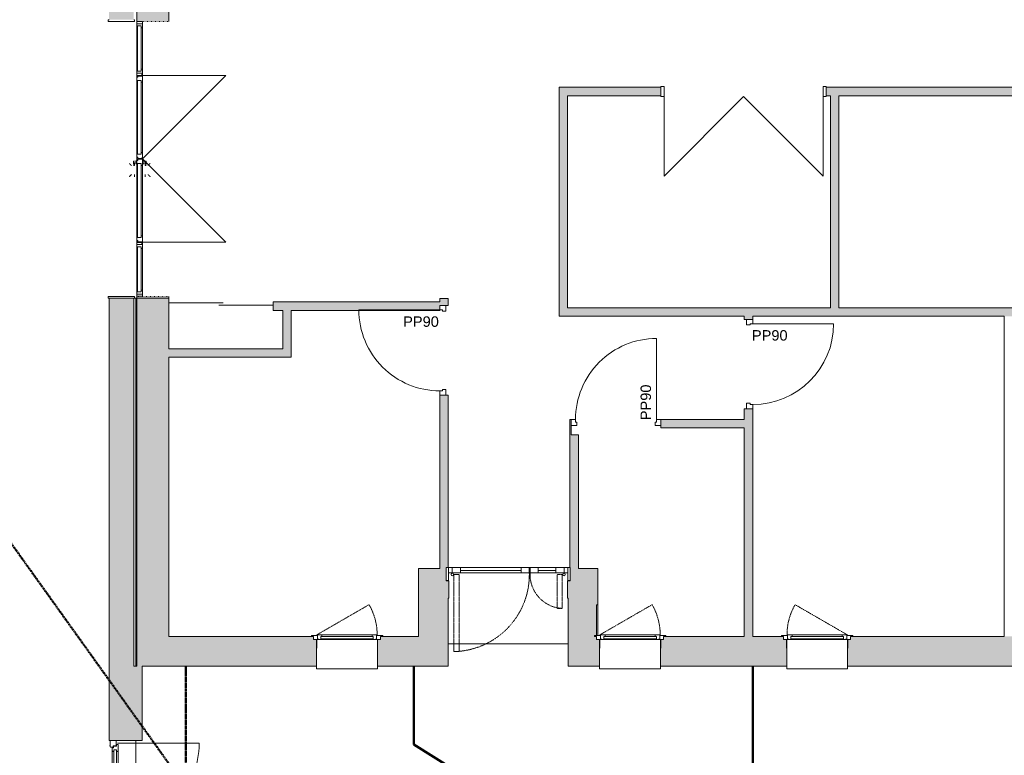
# Model space of a CAD drawing. Header units: millimetres. Extents: x -15787 to 43305, y -34460 to 16025.
# Tile 18 of 44: x 12053 to 23373, y -17835 to -9382. Entities that reach past the tile are written whole.
import ezdxf

# ---------------------------------------------------------------- set-up
doc = ezdxf.new("R2010")
doc.units = ezdxf.units.MM
for name, pattern in [('A-pointilles', [0.53, 0, -0.53]), ('Caché', [3, 2, -1]), ('Centre', [12.5, 2.5, -1.875, 6.25, -1.875]), ('Tiret', [2.5, 1.25, -1.25])]:
    doc.linetypes.add(name, pattern=pattern)
for name, color, linetype, lineweight in [('A-ANNO-NOTE', 131, 'Continuous', 9), ('A-DETL', 90, 'Continuous', 50), ('A-DETL-GENF', 92, 'Continuous', 9), ('A-DETL-GENF-HDLN', 1, 'Tiret', 9), ('A-DOOR', 31, 'Continuous', 13), ('A-DOOR-FRAM', 31, 'Continuous', 13), ('A-DOOR-GLAZ', 31, 'Continuous', 13), ('A-FLOR', 192, 'Continuous', 9), ('A-GLAZ', 151, 'Continuous', 9), ('A-WALL', 113, 'Continuous', 9), ('A-WALL-PATT', 111, 'Continuous', 9), ('I-WALL', 2, 'Continuous', 9)]:
    doc.layers.add(name, color=color, linetype=linetype, lineweight=lineweight)
doc.styles.add('Arial', font='arial.ttf', dxfattribs={"height": 120})

# ---------------------------------------------------------------- blocks, each defined once
blk = doc.blocks.new('Ouverture en rectangle - Ouverture en rectangle 320cm-7305560-RDC_Réseaux')
at = {"layer": 'A-DOOR-FRAM', "color": 23}
for p, q in [((-1580, 151.5), (-1600, 151.5)), ((-1600, 151.5), (-1600, 141.5)), ((-1580, -151.5), (-1580, 151.5)), ((1600, 151.5), (1580, 151.5)), ((1580, 151.5), (1580, -151.5)), ((1600, 141.5), (1600, 151.5)), ((-1600, -141.5), (-1600, -151.5)), ((-1600, -151.5), (-1580, -151.5)), ((1580, -151.5), (1600, -151.5)), ((1600, -151.5), (1600, -141.5))]:
    blk.add_line(p, q, dxfattribs=at)
blk = doc.blocks.new('PVAR_ Simple pleine-vitrée - Int_PP90_Plein-7724846-RDC_Réseaux')
at = {"layer": 'A-DETL-GENF'}
blk.add_line((-200, 49), (-200, 979), dxfattribs=at)
blk.add_arc((-200, 49), 930, 360, 90, dxfattribs=at)
at = {"layer": 'A-DOOR-FRAM'}
for p, q in [((-250, 49), (-200, 49)), ((-250, -21), (-250, 49)), ((-200, 49), (-200, 19)), ((-200, 19), (-185, 19)), ((-185, 19), (-185, -21)), ((715, -21), (715, 19)), ((715, 19), (730, 19)), ((730, 49), (780, 49)), ((730, 19), (730, 49)), ((780, 49), (780, -21)), ((-185, -21), (-250, -21)), ((780, -21), (715, -21))]:
    blk.add_line(p, q, dxfattribs=at)
blk = doc.blocks.new('PVAR_ Simple pleine-vitrée - Int_PP90_Plein-7724509-RDC_Réseaux')
at = {"layer": 'A-DETL-GENF'}
blk.add_line((-200, -49), (-200, -979), dxfattribs=at)
blk.add_arc((-200, -49), 930, 270, 0, dxfattribs=at)
at = {"layer": 'A-DOOR-FRAM'}
for p, q in [((-185, 21), (-250, 21)), ((-250, 21), (-250, -49)), ((-185, -19), (-185, 21)), ((780, 21), (715, 21)), ((715, 21), (715, -19)), ((780, -49), (780, 21)), ((-250, -49), (-200, -49)), ((-200, -49), (-200, -19)), ((-200, -19), (-185, -19)), ((715, -19), (730, -19)), ((730, -19), (730, -49)), ((730, -49), (780, -49))]:
    blk.add_line(p, q, dxfattribs=at)
blk = doc.blocks.new('Double _R_ - 1_83m x 2_04m-7724798-RDC_Réseaux')
at = {"layer": 'A-DOOR'}
for p, q in [((-915, -972), (-915, -57)), ((915, -972), (915, -57))]:
    blk.add_line(p, q, dxfattribs=at)
at = {"layer": 'A-DOOR', "lineweight": 9}
for p in [(-915, -972), (915, -972)]:
    blk.add_line(p, (0, -57), dxfattribs=at)
at = {"layer": 'A-DOOR-FRAM'}
for p, q in [((-915, 57), (-950, 57)), ((-950, 57), (-950, 49)), ((-915, -57), (-915, 57)), ((950, 57), (915, 57)), ((915, 57), (915, -57)), ((950, 49), (950, 57)), ((-950, -49), (-950, -57)), ((-950, -57), (-915, -57)), ((915, -57), (950, -57)), ((950, -57), (950, -49))]:
    blk.add_line(p, q, dxfattribs=at)
blk = doc.blocks.new('K-LINE PORTE GT NEUF KLGT-2VT-ANG - K-LINE PORTE GT NEUF KLGT-2VT-ANG 90_40-8259550-RDC_Réseaux')
at = {"layer": 'A-DETL-GENF'}
for p, q in [((-687, -35.5), (-714, -35.5)), ((-714, -35.5), (-714, -183)), ((-687, -183), (-687, -35.5)), ((714, -35.5), (687, -35.5)), ((687, -35.5), (687, -183)), ((714, -183), (714, -35.5)), ((-714, -183), (-687, -183)), ((-642.5, -123), (-687, -123)), ((-687, -183), (-642.5, -183)), ((-642.5, -123), (-252.5, -123)), ((-642.5, -183), (-642.5, -123)), ((-549.5, -123), (-642.5, -123)), ((-642.5, -183), (-549.5, -183)), ((-549.5, -183), (-549.5, -123)), ((-252.5, -123), (-345.5, -123)), ((-345.5, -123), (-345.5, -183)), ((-345.5, -183), (-252.5, -183)), ((-252.5, -183), (-252.5, -123)), ((642.5, -123), (-243.5, -123)), ((-150.5, -123), (-243.5, -123)), ((-243.5, -123), (-243.5, -183)), ((-243.5, -183), (-150.5, -183)), ((-150.5, -183), (-150.5, -123)), ((549.5, -123), (549.5, -183)), ((642.5, -123), (549.5, -123)), ((549.5, -183), (642.5, -183)), ((687, -123), (642.5, -123)), ((642.5, -123), (642.5, -183)), ((642.5, -183), (687, -183)), ((687, -183), (714, -183))]:
    blk.add_line(p, q, dxfattribs=at)
for centre in [(-642.5, -103), (642.5, -103)]:
    blk.add_circle(centre, 14, dxfattribs=at)
at = {"layer": 'A-DETL-GENF-HDLN'}
for p, q in [((622.5, 783), (562.5, 783)), ((562.5, -103), (562.5, 783)), ((622.5, -103), (622.5, 783)), ((-622.5, 287), (-562.5, 287)), ((-622.5, -103), (-622.5, 287)), ((-562.5, -103), (-562.5, 287)), ((-622.5, -103), (-562.5, -103)), ((622.5, -103), (562.5, -103))]:
    blk.add_line(p, q, dxfattribs=at)
for centre, radius, start, end in [((642.5, -103), 886.2, 91.29314, 181.29314), ((-642.5, -103), 390.5, 357.06433, 87.06433)]:
    blk.add_arc(centre, radius, start, end, dxfattribs=at)
at = {"layer": 'A-DOOR'}
for p, q in [((-549.5, -123), (549.5, -123)), ((549.5, -183), (-549.5, -183))]:
    blk.add_line(p, q, dxfattribs=at)
at = {"layer": 'A-DOOR-GLAZ'}
for p, q in [((-549.5, -149.3), (-345.5, -149.3)), ((-150.5, -149.3), (549.5, -149.3))]:
    blk.add_line(p, q, dxfattribs=at)
blk = doc.blocks.new('PLACARD_2 panneaux - Placard coulissante - 2 panneaux - 120x210-7725500-RDC_Réseaux')
at = {"layer": 'A-DOOR'}
for p, q in [((-600, -14), (25, -14)), ((-25, -39), (600, -39))]:
    blk.add_line(p, q, dxfattribs=at)
blk = doc.blocks.new('Porte d_entrée double - Panneau vitré - 140cm x 205cm - secondaire similaire-8513312-RDC_Réseaux')
at = {"layer": 'A-DETL-GENF', "color": 30}
for p, q in [((-942, 96), (-942, -846)), ((941, 96), (941, -846))]:
    blk.add_line(p, q, dxfattribs=at)
for centre, radius, start, end in [((-942, 96), 942, 270, 0.852), ((941, 96), 941, 179.148, 270)]:
    blk.add_arc(centre, radius, start, end, dxfattribs=at)
at = {"layer": 'A-DOOR', "color": 30, "lineweight": 9}
for p, q in [((-913, 185), (-913, 182)), ((-913, 177), (-913, 182)), ((-891, 147), (-895, 147)), ((-165, 211), (-165, 209)), ((-165, 209), (-165, 200)), ((-165, 200), (-165, 198)), ((-85, 154), (-85, 163)), ((-84, 163), (-85, 163)), ((-80, 163), (-85, 163)), ((-85, 154), (-80, 154)), ((-85, 154), (-84, 154)), ((-80, 163), (-50, 163)), ((-73, 154), (-80, 154)), ((-75, 163), (-72, 167)), ((-72, 167), (-75, 163)), ((-72, 166), (-72, 198)), ((-70, 167), (-65, 167)), ((-68, 164), (-69, 164)), ((-61, 164), (-69, 164)), ((-65, 167), (-60, 167)), ((-61, 164), (-62, 164)), ((-58, 211), (-58, 166)), ((-58, 167), (-55, 163)), ((-45, 163), (-50, 163)), ((-45, 163), (-46, 163)), ((-45, 163), (-45, 154)), ((-31, 147), (-36, 147)), ((895, 147), (891, 147)), ((913, 182), (913, 185)), ((913, 182), (913, 177)), ((-913, 111), (-913, 109)), ((-165, 43), (-165, 41)), ((-165, 41), (-165, 32)), ((-165, 32), (-165, 30)), ((-84, 86), (-85, 86)), ((-80, 86), (-85, 86)), ((-85, 78), (-85, 86)), ((-85, 78), (-80, 78)), ((-85, 78), (-84, 78)), ((-80, 86), (-73, 86)), ((-50, 78), (-80, 78)), ((-72, 74), (-75, 78)), ((-75, 78), (-72, 74)), ((-72, 43), (-72, 75)), ((-65, 74), (-70, 74)), ((-69, 78), (-68, 78)), ((-69, 78), (-61, 78)), ((-60, 74), (-65, 74)), ((-62, 78), (-61, 78)), ((-55, 78), (-58, 74)), ((-58, 75), (-58, 30)), ((-50, 78), (-45, 78)), ((-46, 78), (-45, 78)), ((-45, 86), (-45, 78)), ((913, 109), (913, 111))]:
    blk.add_line(p, q, dxfattribs=at)
at = {"layer": 'A-DOOR', "color": 23}
for p, q in [((-910, 137), (-910, 105)), ((-891, 140), (-907, 140)), ((-854, 154), (-891, 154)), ((-891, 154), (-891, 140)), ((-865, 104), (-865, 138)), ((-865, 138), (-847, 138)), ((-84, 154), (-854, 154)), ((-847, 138), (-847, 148)), ((-80, 148), (-80, 138)), ((-80, 138), (-62, 138)), ((-36, 154), (-73, 154)), ((-62, 138), (-62, 104)), ((-36, 140), (-36, 154)), ((-20, 140), (-36, 140)), ((-31, 151), (-31, 150)), ((-31, 144), (-31, 150)), ((-13, 144), (-31, 144)), ((-20, 161), (47, 161)), ((-17, 105), (-17, 137)), ((-13, 111), (-13, 144)), ((49, 158), (49, 154)), ((49, 154), (73, 154)), ((62, 138), (62, 104)), ((80, 138), (62, 138)), ((854, 154), (73, 154)), ((80, 148), (80, 138)), ((847, 138), (847, 148)), ((865, 138), (847, 138)), ((854, 154), (891, 154)), ((865, 104), (865, 138)), ((891, 154), (891, 140)), ((891, 140), (907, 140)), ((910, 137), (910, 105)), ((-927, 102), (-927, 90)), ((-910, 105), (-924, 105)), ((-924, 86), (-854, 86)), ((-847, 104), (-865, 104)), ((-854, 86), (-84, 86)), ((-847, 94), (-847, 104)), ((-62, 104), (-80, 104)), ((-80, 104), (-80, 94)), ((-73, 86), (-3, 86)), ((-3, 105), (-17, 105)), ((0, 111), (-13, 111)), ((0, 90), (0, 111)), ((0, 90), (0, 102)), ((73, 86), (3, 86)), ((62, 104), (80, 104)), ((73, 86), (854, 86)), ((80, 104), (80, 94)), ((847, 104), (865, 104)), ((847, 94), (847, 104)), ((924, 86), (854, 86)), ((910, 105), (924, 105)), ((927, 102), (927, 90))]:
    blk.add_line(p, q, dxfattribs=at)
for centre, radius, start, end in [((-907, 137), 3, 90, 180), ((-907, 137), 3, 105, 165), ((-854, 148), 7, 0, 90), ((-73, 148), 7, 90, 180), ((-20, 150), 11, 90, 180), ((-20, 150), 11, 164.1734, 172.0733), ((-20, 150), 11, 90, 152.9643), ((-20, 137), 3, 0, 90), ((-20, 137), 3, 15, 75), ((47, 158), 2.5, 360, 90), ((47, 158), 2.5, 15, 75), ((73, 148), 7, 0, 90), ((854, 148), 7, 90, 180), ((907, 137), 3, 360, 90), ((907, 137), 3, 15, 75), ((-924, 102), 3, 90, 180), ((-924, 90), 3, 180, 270), ((-854, 94), 7, 270, 360), ((-73, 94), 7, 180, 270), ((-3, 102), 3, 360, 90), ((-3, 90), 3, 270, 360), ((3, 90), 3, 180, 270), ((73, 94), 7, 270, 360), ((854, 94), 7, 180, 270), ((924, 102), 3, 360, 90), ((924, 90), 3, 270, 0)]:
    blk.add_arc(centre, radius, start, end, dxfattribs=at)
for points, knots in [([(-847, 148), (-847, 148), (-847, 149), (-848, 150), (-848, 151), (-848, 152), (-849, 152), (-849, 153), (-850, 153), (-850, 153), (-851, 154), (-851, 154), (-852, 154), (-853, 154), (-854, 154)], [0, 0, 0, 0, 0.166667, 0.25, 0.333333, 0.416667, 0.458333, 0.5, 0.583333, 0.666667, 0.708333, 0.75, 0.833333, 1, 1, 1, 1]), ([(-80, 148), (-80, 148), (-80, 149), (-79, 150), (-79, 151), (-79, 152), (-78, 152), (-78, 153), (-77, 153), (-77, 153), (-76, 154), (-76, 154), (-75, 154), (-74, 154), (-73, 154)], [0, 0, 0, 0, 0.166667, 0.25, 0.333333, 0.416667, 0.458333, 0.5, 0.583333, 0.666667, 0.708333, 0.75, 0.833333, 1, 1, 1, 1]), ([(-30, 154), (-30, 154), (-30, 154), (-30, 154), (-30, 154), (-30, 154), (-30, 154), (-30, 154), (-30, 154), (-30, 153), (-30, 153), (-31, 153), (-31, 153)], [-1, -1, -1, -1, -0.857143, -0.714286, -0.642857, -0.571429, -0.5, -0.428571, -0.357143, -0.285714, -0.142857, 0, 0, 0, 0]), ([(80, 148), (80, 148), (80, 149), (79, 150), (79, 151), (79, 152), (78, 152), (78, 153), (77, 153), (77, 153), (76, 154), (76, 154), (75, 154), (74, 154), (73, 154)], [-1, -1, -1, -1, -0.833333, -0.75, -0.666667, -0.583333, -0.541667, -0.5, -0.416667, -0.375, -0.333333, -0.25, -0.166667, 0, 0, 0, 0]), ([(847, 148), (847, 148), (847, 149), (848, 150), (848, 151), (848, 152), (849, 152), (849, 153), (850, 153), (850, 153), (851, 154), (851, 154), (852, 154), (853, 154), (854, 154)], [-1, -1, -1, -1, -0.833333, -0.75, -0.666667, -0.583333, -0.541667, -0.5, -0.416667, -0.375, -0.333333, -0.25, -0.166667, 0, 0, 0, 0]), ([(-925, 104), (-925, 104), (-925, 104), (-925, 104), (-926, 104), (-926, 104), (-926, 104), (-926, 104), (-926, 104), (-926, 104), (-926, 103), (-926, 103), (-927, 103), (-927, 103), (-927, 103), (-927, 103), (-927, 102), (-927, 102), (-927, 102)], [0.1428571, 0.1428571, 0.1428571, 0.1428571, 0.2857143, 0.3571429, 0.3928571, 0.4285714, 0.4642857, 0.5, 0.5357143, 0.5714286, 0.6071429, 0.6428571, 0.6785714, 0.7142857, 0.75, 0.7857143, 0.8214286, 0.8571429, 0.8571429, 0.8571429, 0.8571429]), ([(-927, 89), (-927, 89), (-927, 89), (-927, 88), (-927, 88), (-927, 88), (-927, 88), (-926, 88), (-926, 88), (-926, 87), (-926, 87), (-926, 87), (-926, 87), (-926, 87), (-925, 87), (-925, 87), (-925, 87), (-925, 87)], [0.1428571, 0.1428571, 0.1428571, 0.1428571, 0.1785714, 0.2142857, 0.25, 0.2857143, 0.3214286, 0.3571429, 0.3928571, 0.4285714, 0.4642857, 0.5, 0.5714286, 0.6071429, 0.6428571, 0.7142857, 0.8571429, 0.8571429, 0.8571429, 0.8571429]), ([(-854, 86), (-853, 86), (-852, 87), (-851, 87), (-851, 87), (-850, 88), (-850, 88), (-849, 88), (-849, 89), (-848, 89), (-848, 90), (-848, 91), (-847, 92), (-847, 93), (-847, 94)], [0, 0, 0, 0, 0.166667, 0.25, 0.333333, 0.375, 0.416667, 0.5, 0.541667, 0.583333, 0.666667, 0.75, 0.833333, 1, 1, 1, 1]), ([(-73, 86), (-74, 86), (-75, 87), (-76, 87), (-76, 87), (-77, 88), (-77, 88), (-78, 88), (-78, 89), (-79, 89), (-79, 90), (-79, 91), (-80, 92), (-80, 93), (-80, 94)], [0, 0, 0, 0, 0.166667, 0.25, 0.333333, 0.375, 0.416667, 0.5, 0.541667, 0.583333, 0.666667, 0.75, 0.833333, 1, 1, 1, 1]), ([(0, 102), (0, 102), (0, 102), (0, 103), (0, 103), (0, 103), (0, 103), (-1, 103), (-1, 103), (-1, 104), (-1, 104), (-1, 104), (-1, 104), (-1, 104), (-2, 104), (-2, 104), (-2, 104), (-2, 104)], [0.1428571, 0.1428571, 0.1428571, 0.1428571, 0.1785714, 0.2142857, 0.25, 0.2857143, 0.3214286, 0.3571429, 0.3928571, 0.4285714, 0.4642857, 0.5, 0.5714286, 0.6071429, 0.6428571, 0.7142857, 0.8571429, 0.8571429, 0.8571429, 0.8571429]), ([(-2, 87), (-2, 87), (-2, 87), (-2, 87), (-1, 87), (-1, 87), (-1, 87), (-1, 87), (-1, 87), (-1, 87), (-1, 88), (-1, 88), (0, 88), (0, 88), (0, 88), (0, 88), (0, 89), (0, 89), (0, 89)], [0.1428571, 0.1428571, 0.1428571, 0.1428571, 0.2857143, 0.3571429, 0.3928571, 0.4285714, 0.4642857, 0.5, 0.5357143, 0.5714286, 0.6071429, 0.6428571, 0.6785714, 0.7142857, 0.75, 0.7857143, 0.8214286, 0.8571429, 0.8571429, 0.8571429, 0.8571429]), ([(0, 89), (0, 89), (0, 89), (0, 88), (0, 88), (0, 88), (0, 88), (1, 88), (1, 87), (1, 87), (1, 87), (1, 87), (1, 87), (1, 87), (2, 87), (2, 87), (2, 87), (2, 87)], [-0.8571429, -0.8571429, -0.8571429, -0.8571429, -0.8214286, -0.7857143, -0.75, -0.7142857, -0.6785714, -0.6428571, -0.5714286, -0.5357143, -0.5, -0.4642857, -0.4285714, -0.3928571, -0.3571429, -0.2857143, -0.1428571, -0.1428571, -0.1428571, -0.1428571]), ([(73, 86), (74, 86), (75, 87), (76, 87), (76, 87), (77, 88), (77, 88), (78, 88), (78, 89), (79, 89), (79, 90), (79, 91), (80, 92), (80, 93), (80, 94)], [-1, -1, -1, -1, -0.833333, -0.75, -0.666667, -0.625, -0.583333, -0.5, -0.458333, -0.416667, -0.333333, -0.25, -0.166667, 0, 0, 0, 0]), ([(854, 86), (853, 86), (852, 87), (851, 87), (851, 87), (850, 88), (850, 88), (849, 88), (849, 89), (848, 89), (848, 90), (848, 91), (847, 92), (847, 93), (847, 94)], [-1, -1, -1, -1, -0.833333, -0.75, -0.666667, -0.625, -0.583333, -0.5, -0.458333, -0.416667, -0.333333, -0.25, -0.166667, 0, 0, 0, 0]), ([(925, 104), (925, 104), (925, 104), (925, 104), (926, 104), (926, 104), (926, 104), (926, 104), (926, 104), (926, 104), (926, 103), (926, 103), (927, 103), (927, 103), (927, 103), (927, 103), (927, 102), (927, 102), (927, 102)], [-0.8571429, -0.8571429, -0.8571429, -0.8571429, -0.7142857, -0.6428571, -0.6071429, -0.5714286, -0.5357143, -0.5, -0.4642857, -0.4285714, -0.3928571, -0.3571429, -0.3214286, -0.2857143, -0.25, -0.2142857, -0.1785714, -0.1428571, -0.1428571, -0.1428571, -0.1428571]), ([(927, 89), (927, 89), (927, 89), (927, 88), (927, 88), (927, 88), (927, 88), (926, 88), (926, 87), (926, 87), (926, 87), (926, 87), (926, 87), (926, 87), (925, 87), (925, 87), (925, 87), (925, 87)], [-0.8571429, -0.8571429, -0.8571429, -0.8571429, -0.8214286, -0.7857143, -0.75, -0.7142857, -0.6785714, -0.6428571, -0.5714286, -0.5357143, -0.5, -0.4642857, -0.4285714, -0.3928571, -0.3571429, -0.2857143, -0.1428571, -0.1428571, -0.1428571, -0.1428571])]:
    blk.add_open_spline(points, degree=3, knots=knots, dxfattribs=at)
at = {"layer": 'A-DOOR', "color": 30, "lineweight": 9}
for points, knots in [([(-70, 200), (-70, 200), (-70, 199), (-70, 199), (-71, 199), (-71, 199), (-71, 199), (-71, 198), (-71, 198), (-71, 198), (-72, 198), (-72, 198), (-72, 198), (-72, 198)], [0, 0, 0, 0, 0.166667, 0.25, 0.333333, 0.375, 0.416667, 0.5, 0.583333, 0.666667, 0.75, 0.833333, 1, 1, 1, 1]), ([(-58, 211), (-58, 211), (-58, 211), (-58, 211), (-59, 211), (-59, 211), (-59, 211), (-59, 210), (-59, 210), (-59, 210), (-60, 210), (-60, 210), (-60, 209), (-60, 209)], [0, 0, 0, 0, 0.166667, 0.25, 0.333333, 0.416667, 0.5, 0.583333, 0.666667, 0.708333, 0.75, 0.833333, 1, 1, 1, 1]), ([(-72, 43), (-72, 43), (-72, 43), (-72, 43), (-71, 43), (-71, 43), (-71, 43), (-71, 42), (-71, 42), (-71, 42), (-70, 42), (-70, 42), (-70, 41), (-70, 41)], [0, 0, 0, 0, 0.166667, 0.25, 0.333333, 0.416667, 0.5, 0.583333, 0.666667, 0.708333, 0.75, 0.833333, 1, 1, 1, 1]), ([(-60, 32), (-60, 32), (-60, 31), (-60, 31), (-59, 31), (-59, 31), (-59, 31), (-59, 30), (-59, 30), (-59, 30), (-58, 30), (-58, 30), (-58, 30), (-58, 30)], [0, 0, 0, 0, 0.166667, 0.25, 0.333333, 0.375, 0.416667, 0.5, 0.583333, 0.666667, 0.75, 0.833333, 1, 1, 1, 1])]:
    blk.add_open_spline(points, degree=3, knots=knots, dxfattribs=at)
at = {"layer": 'A-DOOR-FRAM', "color": 23}
for p, q in [((-975, 175), (-975, 112)), ((-906, 177), (-973, 177)), ((-913, 112), (-913, 144)), ((-913, 144), (-898, 144)), ((-895, 147), (-895, 166)), ((895, 166), (895, 147)), ((897, 144), (913, 144)), ((972, 177), (906, 177)), ((913, 144), (913, 112)), ((975, 112), (975, 175)), ((-973, 109), (-916, 109)), ((915, 109), (972, 109))]:
    blk.add_line(p, q, dxfattribs=at)
for centre, radius, start, end in [((-973, 175), 2.5, 90, 180), ((-973, 175), 2.5, 105, 165), ((-906, 166), 11, 360, 90), ((-898, 147), 2.5, 270, 360), ((906, 166), 11, 90, 180), ((897, 147), 2.5, 180, 270), ((972, 175), 2.5, 0, 90), ((972, 175), 2.5, 15, 75), ((-973, 112), 2.5, 180, 270), ((-973, 112), 2.5, 195, 255), ((-916, 112), 2.5, 270, 360), ((-916, 112), 2.5, 285, 345), ((915, 112), 2.5, 180, 270), ((915, 112), 2.5, 195, 255), ((972, 112), 2.5, 270, 360), ((972, 112), 2.5, 285, 345)]:
    blk.add_arc(centre, radius, start, end, dxfattribs=at)
at = {"layer": 'A-DOOR-GLAZ', "color": 23}
for p, q in [((-62, 138), (-865, 138)), ((-865, 138), (-865, 104)), ((-62, 104), (-62, 138)), ((62, 138), (865, 138)), ((62, 104), (62, 138)), ((865, 138), (865, 104)), ((-865, 104), (-62, 104)), ((865, 104), (62, 104))]:
    blk.add_line(p, q, dxfattribs=at)
blk = doc.blocks.new('Ensemble menuisé - Porte 2v _ chassis fixes latéraux adaptatifs - 4264x2212mm _ Porte 1vantail _ 2fixes Droite et 2fixes Gauche-8000283-RDC_Réseaux')
at = {"layer": 'A-DETL-GENF'}
for p, q in [((-958, -840), (0, 118)), ((-958, 118), (-958, -840)), ((958, -840), (0, 118)), ((958, 118), (958, -840))]:
    blk.add_line(p, q, dxfattribs=at)
at = {"layer": 'A-DOOR'}
for p, q in [((-1578, 118), (-1578, 183)), ((-1578, 183), (-1553, 183)), ((-1553, 118), (-1578, 118)), ((-1553, 183), (-1553, 118)), ((1553, 118), (1553, 183)), ((1553, 183), (1578, 183)), ((1578, 118), (1553, 118)), ((1578, 183), (1578, 118))]:
    blk.add_line(p, q, dxfattribs=at)
blk = doc.blocks.new('Menuiserie Metallique Chassis porte double - Chassis porte vitrée double-8000365-RDC_Réseaux')
at = {"layer": 'A-DOOR', "lineweight": 9}
for p, q in [((-204, 30), (-179, 30)), ((-76, 30), (-76, 40)), ((-76, 30), (-64, 30)), ((-76, 30), (-76, 30)), ((-64, 40), (-39, 40)), ((-39, 30), (-64, 30)), ((-56, 0), (-56, 12)), ((-56, 0), (-56, 12)), ((-56, 12), (-56, 12)), ((-44, 12), (-56, 12)), ((-56, 12), (-56, 12)), ((-56, 12), (-56, 12)), ((-44, 12), (-34, 12)), ((-26, 40), (-39, 40)), ((-21, 12), (-34, 12)), ((-26, 40), (-27, 40)), ((-26, 40), (-26, 30)), ((-21, 12), (-22, 12)), ((-21, 12), (-22, 12)), ((-21, 12), (-22, 12)), ((-21, 12), (-21, 0)), ((-21, 12), (-21, 0)), ((-179, -95), (-204, -95)), ((-76, -105), (-76, -95)), ((-76, -95), (-76, -95)), ((-64, -95), (-76, -95)), ((-64, -95), (-39, -95)), ((-39, -105), (-64, -105)), ((-56, -78), (-56, -65)), ((-56, -78), (-56, -65)), ((-56, -78), (-44, -78)), ((-56, -78), (-56, -78)), ((-56, -78), (-56, -78)), ((-56, -78), (-56, -78)), ((-34, -78), (-44, -78)), ((-39, -105), (-26, -105)), ((-34, -78), (-21, -78)), ((-27, -105), (-26, -105)), ((-26, -95), (-26, -105)), ((-22, -78), (-21, -78)), ((-22, -78), (-21, -78)), ((-22, -78), (-21, -78)), ((-21, -65), (-21, -78)), ((-21, -65), (-21, -78))]:
    blk.add_line(p, q, dxfattribs=at)
for points in [[(-204, 87), (-204, 87), (-203, 87), (-203, 87), (-202, 86), (-201, 85), (-201, 84), (-200, 84), (-199, 83), (-198, 81), (-197, 81), (-196, 80), (-195, 79), (-194, 78), (-194, 77), (-193, 77), (-192, 76), (-191, 75), (-190, 74), (-190, 73), (-189, 73), (-188, 72), (-187, 71), (-186, 70), (-186, 69), (-185, 69), (-184, 68), (-183, 67), (-183, 66), (-182, 66), (-181, 65), (-180, 64), (-180, 63), (-179, 63), (-179, 62), (-179, 62)], [(-51, 87), (-51, 87), (-51, 87), (-52, 87), (-53, 86), (-54, 85), (-54, 84), (-55, 84), (-56, 83), (-57, 81), (-58, 81), (-59, 80), (-60, 79), (-60, 78), (-61, 77), (-62, 77), (-63, 76), (-64, 75), (-64, 74), (-65, 73), (-66, 73), (-67, 72), (-68, 71), (-68, 70), (-69, 69), (-70, 69), (-71, 68), (-72, 67), (-72, 66), (-73, 66), (-74, 65), (-75, 64), (-75, 63), (-76, 63), (-76, 62), (-76, 62)], [(-179, -128), (-179, -128), (-179, -128), (-180, -128), (-180, -129), (-181, -130), (-182, -131), (-183, -131), (-184, -132), (-185, -134), (-186, -134), (-186, -135), (-187, -136), (-188, -137), (-189, -138), (-190, -138), (-190, -139), (-191, -140), (-192, -141), (-193, -142), (-194, -142), (-194, -143), (-195, -144), (-196, -145), (-197, -146), (-197, -146), (-198, -147), (-199, -148), (-200, -149), (-201, -149), (-201, -150), (-202, -151), (-203, -152), (-203, -152), (-204, -152), (-204, -152)], [(-76, -128), (-76, -128), (-76, -128), (-75, -128), (-75, -129), (-74, -130), (-73, -131), (-72, -131), (-71, -132), (-70, -134), (-69, -134), (-68, -135), (-68, -136), (-67, -137), (-66, -138), (-65, -138), (-64, -139), (-64, -140), (-63, -141), (-62, -142), (-61, -142), (-60, -143), (-60, -144), (-59, -145), (-58, -146), (-57, -146), (-57, -147), (-56, -148), (-55, -149), (-54, -149), (-54, -150), (-53, -151), (-52, -152), (-51, -152), (-51, -152), (-51, -152)]]:
    blk.add_open_spline(points, degree=3, knots=[0, 0, 0, 0, 0.083333, 0.125, 0.166667, 0.208333, 0.229167, 0.25, 0.291667, 0.333333, 0.354167, 0.375, 0.395833, 0.416667, 0.4375, 0.458333, 0.479167, 0.5, 0.520833, 0.541667, 0.5625, 0.583333, 0.604167, 0.625, 0.645833, 0.666667, 0.6875, 0.708333, 0.75, 0.770833, 0.791667, 0.833333, 0.875, 0.916667, 1, 1, 1, 1], dxfattribs=at)
at = {"layer": 'A-DOOR-FRAM'}
for p, q in [((74, 0), (19, 0)), ((19, 0), (19, -8)), ((74, 0), (883, 0)), ((74, -5), (74, 0)), ((938, 0), (883, 0)), ((883, 0), (883, -5)), ((940, 0), (985, 0)), ((940, -5), (940, 0)), ((985, 0), (985, -65)), ((-985, 0), (-940, 0)), ((-985, -65), (-985, 0)), ((-975, -65), (-985, -65)), ((-975, -55), (-975, -65)), ((-960, -55), (-975, -55)), ((-972, -60), (-952, -60)), ((-972, -65), (-972, -60)), ((-882, -65), (-972, -65)), ((-960, -5), (-960, -55)), ((-940, -5), (-960, -5)), ((-952, -8), (-937, -8)), ((-952, -60), (-952, -8)), ((-940, 0), (-940, -5)), ((-937, 0), (-882, 0)), ((-937, -8), (-937, 0)), ((-902, -5), (-902, -50)), ((-882, -5), (-902, -5)), ((-902, -50), (-882, -50)), ((-74, 0), (-882, 0)), ((-882, 0), (-882, -5)), ((-882, -50), (-882, -65)), ((-882, -65), (-74, -65)), ((-74, 0), (-19, 0)), ((-74, -5), (-74, 0)), ((-54, -5), (-74, -5)), ((-74, -50), (-54, -50)), ((-74, -65), (-74, -50)), ((16, -65), (-74, -65)), ((-54, -50), (-54, -5)), ((-19, 0), (-19, -8)), ((-19, -8), (-4, -8)), ((-4, -8), (-4, -60)), ((-4, -60), (16, -60)), ((19, -8), (4, -8)), ((4, -8), (4, -60)), ((4, -60), (19, -60)), ((16, -60), (16, -65)), ((19, -60), (19, -65)), ((19, -65), (74, -65)), ((54, -50), (54, -5)), ((54, -5), (74, -5)), ((74, -50), (54, -50)), ((74, -65), (74, -50)), ((883, -65), (74, -65)), ((883, -5), (903, -5)), ((903, -50), (883, -50)), ((883, -50), (883, -65)), ((883, -65), (973, -65)), ((903, -5), (903, -50)), ((938, -8), (938, 0)), ((953, -8), (938, -8)), ((960, -5), (940, -5)), ((953, -60), (953, -8)), ((973, -60), (953, -60)), ((960, -55), (960, -5)), ((975, -55), (960, -55)), ((973, -65), (973, -60)), ((975, -65), (975, -55)), ((985, -65), (975, -65))]:
    blk.add_line(p, q, dxfattribs=at)
at = {"layer": 'A-DOOR-GLAZ'}
for p, q in [((-902, -50), (-902, -5)), ((-902, -5), (-54, -5)), ((-54, -50), (-902, -50)), ((-54, -5), (-54, -50)), ((903, -5), (54, -5)), ((54, -5), (54, -50)), ((54, -50), (903, -50)), ((903, -50), (903, -5))]:
    blk.add_line(p, q, dxfattribs=at)
blk = doc.blocks.new('Menuiserie Métallique Chassis fixe - Chassis fixe vitré-8000370-RDC_Réseaux')
at = {"layer": 'A-DOOR-FRAM'}
for p, q in [((-284, 0), (-239, 0)), ((-284, -65), (-284, 0)), ((-239, 0), (-239, -5)), ((239, 0), (-239, 0)), ((239, 0), (284, 0)), ((239, -5), (239, 0)), ((-239, -65), (-284, -65)), ((-259, -5), (-259, -50)), ((-239, -5), (-259, -5)), ((-259, -50), (-239, -50)), ((-239, -50), (-239, -65)), ((-239, -65), (239, -65)), ((259, -5), (239, -5)), ((239, -50), (259, -50)), ((239, -65), (239, -50)), ((284, -65), (239, -65)), ((259, -50), (259, -5)), ((284, 0), (284, -65))]:
    blk.add_line(p, q, dxfattribs=at)
at = {"layer": 'A-DOOR-GLAZ'}
for p, q in [((-259, -50), (-259, -5)), ((-259, -5), (259, -5)), ((259, -50), (-259, -50)), ((259, -5), (259, -50))]:
    blk.add_line(p, q, dxfattribs=at)
blk = doc.blocks.new('Menuiserie Alu - 1V - 70x145cm - Bavette Alu-8241794-RDC_Réseaux')
at = {"layer": 'A-DETL-GENF', "linetype": 'Tiret'}
blk.add_line((346, -190), (-253, -536), dxfattribs=at)
blk.add_arc((346, -190), 692, 180, 210, dxfattribs=at)
at = {"layer": 'A-GLAZ'}
for p, q in [((-350, -136), (-350, -36)), ((349, -36), (349, -136)), ((-410, -171), (-410, -181)), ((-385, -171), (-410, -171)), ((-410, -181), (-340, -181)), ((-326, -136), (-385, -136)), ((-385, -136), (-385, -171)), ((-340, -181), (-346, -181)), ((-346, -181), (-346, -190)), ((-346, -190), (-288, -190)), ((-340, -181), (-340, -141)), ((-340, -141), (-326, -141)), ((-326, -141), (-340, -141)), ((-340, -141), (-340, -181)), ((-326, -141), (-326, -136)), ((-288, -136), (-326, -136)), ((-326, -136), (-326, -141)), ((302, -145), (-302, -145)), ((-302, -145), (-302, -169)), ((-302, -169), (-302, -145)), ((-302, -145), (-288, -145)), ((-302, -169), (302, -169)), ((-288, -169), (-302, -169)), ((288, -136), (-288, -136)), ((-288, -145), (-288, -136)), ((-288, -190), (-288, -169)), ((-288, -190), (288, -190)), ((288, -136), (288, -145)), ((326, -136), (288, -136)), ((288, -145), (302, -145)), ((302, -169), (288, -169)), ((288, -169), (288, -190)), ((288, -190), (346, -190)), ((302, -169), (302, -145)), ((302, -145), (302, -169)), ((385, -136), (326, -136)), ((326, -136), (326, -141)), ((326, -141), (326, -136)), ((326, -141), (340, -141)), ((340, -141), (326, -141)), ((340, -141), (340, -181)), ((340, -181), (340, -141)), ((340, -181), (410, -181)), ((346, -181), (340, -181)), ((346, -190), (346, -181)), ((385, -171), (385, -136)), ((410, -171), (385, -171)), ((410, -181), (410, -171))]:
    blk.add_line(p, q, dxfattribs=at)
blk = doc.blocks.new('Bavette Aluminium - Bavelle Aluminium-8241797-RDC_Réseaux')
at = {"layer": 'A-GLAZ'}
for p, q in [((-350, 306), (-350, 335)), ((-350, 335), (350, 335)), ((350, 335), (350, 306))]:
    blk.add_line(p, q, dxfattribs=at)
blk = doc.blocks.new('Menuiserie Alu - 1V - 70x145cm - Bavette Alu-8241396-RDC_Réseaux')
at = {"layer": 'A-DETL-GENF', "linetype": 'Tiret'}
blk.add_line((346, 190), (-253, 536), dxfattribs=at)
blk.add_arc((346, 190), 692, 150, 180, dxfattribs=at)
at = {"layer": 'A-GLAZ'}
for p, q in [((-410, 181), (-340, 181)), ((-410, 171), (-410, 181)), ((-385, 171), (-410, 171)), ((-385, 136), (-385, 171)), ((-326, 136), (-385, 136)), ((-350, 136), (-350, 36)), ((-346, 190), (-288, 190)), ((-346, 181), (-346, 190)), ((-340, 181), (-346, 181)), ((-340, 181), (-340, 141)), ((-340, 141), (-340, 181)), ((-340, 141), (-326, 141)), ((-326, 141), (-340, 141)), ((-326, 141), (-326, 136)), ((-326, 136), (-326, 141)), ((-288, 136), (-326, 136)), ((-302, 145), (-302, 169)), ((-302, 169), (302, 169)), ((-302, 169), (-302, 145)), ((-288, 169), (-302, 169)), ((302, 145), (-302, 145)), ((-302, 145), (-288, 145)), ((-288, 190), (288, 190)), ((-288, 190), (-288, 169)), ((-288, 145), (-288, 136)), ((288, 136), (-288, 136)), ((288, 190), (346, 190)), ((288, 169), (288, 190)), ((302, 169), (288, 169)), ((288, 145), (302, 145)), ((288, 136), (288, 145)), ((326, 136), (288, 136)), ((302, 169), (302, 145)), ((302, 145), (302, 169)), ((326, 141), (340, 141)), ((326, 136), (326, 141)), ((326, 141), (326, 136)), ((340, 141), (326, 141)), ((385, 136), (326, 136)), ((340, 181), (410, 181)), ((340, 141), (340, 181)), ((340, 181), (340, 141)), ((346, 181), (340, 181)), ((346, 190), (346, 181)), ((349, 36), (349, 136)), ((385, 171), (385, 136)), ((410, 171), (385, 171)), ((410, 181), (410, 171))]:
    blk.add_line(p, q, dxfattribs=at)
blk = doc.blocks.new('Bavette Aluminium - Bavelle Aluminium-8241399-RDC_Réseaux')
at = {"layer": 'A-GLAZ'}
for p, q in [((-350, -335), (-350, -306)), ((350, -335), (-350, -335)), ((350, -306), (350, -335))]:
    blk.add_line(p, q, dxfattribs=at)

msp = doc.modelspace()

# ---------------------------------------------------------------- hatches: boundary and pattern name
at = {"layer": 'A-WALL-PATT'}
h = msp.add_hatch(color=30, dxfattribs=at)
h.paths.add_polyline_path([(13364.7, -16810.3), (13364.7, -12581.8), (13081.7, -12581.8), (13081.7, -16810.3)])
h.paths.add_polyline_path([(13364.7, -9381.8), (13364.7, -8255.4), (13081.7, -8255.4), (13081.7, -9381.8)])
h = msp.add_hatch(color=256, dxfattribs=at)
h.paths.add_polyline_path([(13401.7, -16810.3), (13767.7, -16810.3), (13767.7, -12581.8), (13401.7, -12581.8), (13401.7, -16469.3)])
h.paths.add_polyline_path([(13401.7, -9381.8), (13767.7, -9381.8), (13767.7, -8481), (13401.7, -8481), (13401.7, -8724)])
h = msp.add_hatch(color=40, dxfattribs=at)
h.paths.add_polyline_path([(13401.7, -12581.8), (13767.7, -12581.8), (13767.7, -12561.8), (13401.7, -12561.8)])
h.paths.add_polyline_path([(13401.7, -9401.8), (13767.7, -9401.8), (13767.7, -9381.8), (13401.7, -9381.8)])
h = msp.add_hatch(color=256, dxfattribs=at)
h.paths.add_polyline_path([(24918.4, -10255.6), (25016.4, -10255.6), (25016.4, -10157.6), (21325.7, -10157.6), (21325.7, -10255.6), (23769.5, -10255.6)])
h.paths.add_polyline_path([(19425.7, -10255.6), (19425.7, -10157.6), (18253.5, -10157.6), (18253.5, -10255.6), (18351.5, -10255.6)])
for points in [[(18351.5, -12788.9), (18351.5, -10255.6), (18253.5, -10255.6), (18253.5, -12788.9)], [(21470.7, -12690.9), (21470.7, -10255.6), (21372.7, -10255.6), (21372.7, -12690.9)], [(16882.7, -12723.6), (16882.7, -12625.6), (14967.7, -12625.6), (14967.7, -12723.6), (15174.8, -12723.6)], [(15174.8, -13260.2), (15174.8, -12723.6), (15076.8, -12723.6), (15076.8, -13260.2)], [(15076.8, -13260.2), (15076.8, -13162.2), (13767.7, -13162.2), (13767.7, -13260.2), (14351.2, -13260.2)], [(18382.7, -15689.3), (18477.2, -15689.3), (18477.2, -14153), (18393.5, -14153), (18393.5, -13975), (18379.2, -13975), (18379.3, -15676.8), (18382.7, -15676.8)], [(19423.5, -14073), (20382.7, -14073), (20382.7, -13975), (19423.5, -13975)], [(16977.7, -16810.3), (16977.7, -15829.3), (16954.7, -15829.3), (16954.7, -15689.3), (16636.7, -15689.3), (16636.7, -16810.3)], [(18359.7, -16810.3), (18700.7, -16810.3), (18700.7, -16504.3), (18685.7, -16504.3), (18685.7, -16469.3), (18660.7, -16469.3), (18660.7, -16459.3), (18685.7, -16459.3), (18685.7, -16104.3), (18700.7, -16104.3), (18700.7, -15689.3), (18382.7, -15689.3), (18382.7, -15829.3), (18359.7, -15829.3), (18359.7, -16504.3)]]:
    msp.add_hatch(color=256, dxfattribs=at).paths.add_polyline_path(points)
h = msp.add_hatch(color=256, dxfattribs=at)
h.paths.add_polyline_path([(16882.7, -15689.3), (16954.7, -15689.3), (16954.7, -15676.8), (16980.7, -15676.8), (16980.7, -13696.7), (16882.7, -13696.7), (16882.7, -15435.1)])
h.paths.add_polyline_path([(16882.7, -12666.7), (16980.7, -12666.7), (16980.7, -12585.7), (16882.7, -12585.7), (16882.7, -12625.6)])
h = msp.add_hatch(color=256, dxfattribs=at)
h.paths.add_polyline_path([(26133.4, -12788.9), (26133.4, -12690.9), (26093.4, -12690.9), (26093.4, -12788.9)])
h.paths.add_polyline_path([(24918.4, -12788.9), (25063.4, -12788.9), (25063.4, -12690.9), (18351.5, -12690.9), (18351.5, -12788.9), (23470.7, -12788.9)])
h = msp.add_hatch(color=256, dxfattribs=at)
h.paths.add_polyline_path([(20480.7, -16469.3), (20480.7, -13855), (20382.7, -13855), (20382.7, -16469.3), (20473.1, -16469.3)])
h.paths.add_polyline_path([(20480.7, -12825), (20480.7, -12788.9), (20382.7, -12788.9), (20382.7, -12825)])
h = msp.add_hatch(color=256, dxfattribs=at)
h.paths.add_polyline_path([(18359.7, -16030.3), (18359.7, -15829.3), (18350.7, -15829.3), (18350.7, -16030.3)])
h.paths.add_polyline_path([(16977.7, -16030.3), (16986.7, -16030.3), (16986.7, -15829.3), (16977.7, -15829.3)])
h = msp.add_hatch(color=256, dxfattribs=at)
h.paths.add_polyline_path([(16168.2, -16810.3), (16636.7, -16810.3), (16636.7, -16469.3), (16201.7, -16469.3), (16201.7, -16504.3), (16168.2, -16504.3), (16168.2, -16604.3), (16166.7, -16604.3), (16166.7, -16810.3)])
h.paths.add_polyline_path([(15465.2, -16810.3), (15466.7, -16810.3), (15466.7, -16604.3), (15465.2, -16604.3), (15465.2, -16504.3), (15431.7, -16504.3), (15431.7, -16469.3), (13767.7, -16469.3), (13767.7, -16810.3), (15431.7, -16810.3)])
h = msp.add_hatch(color=256, dxfattribs=at)
h.paths.add_polyline_path([(34338.6, -16810.3), (35458.6, -16810.3), (35458.6, -16469.3), (34338.6, -16469.3)])
h.paths.add_polyline_path([(31304, -16810.3), (32138.6, -16810.3), (32138.6, -16469.3), (31238.6, -16469.3), (31238.6, -16688.3), (31238.6, -16689.3), (31238.6, -16810.3), (31240.1, -16810.3)])
h.paths.add_polyline_path([(28638.6, -16810.3), (29538.6, -16810.3), (29538.6, -16689.3), (29538.6, -16688.3), (29538.6, -16469.3), (28638.6, -16469.3), (28638.6, -16688.3), (28638.6, -16689.3)])
h.paths.add_polyline_path([(26133.4, -16810.3), (26938.6, -16810.3), (26938.6, -16689.3), (26938.6, -16688.3), (26938.6, -16469.3), (21605.7, -16469.3), (21605.7, -16504.3), (21572.2, -16504.3), (21572.2, -16604.3), (21570.7, -16604.3), (21570.7, -16810.3), (25653.1, -16810.3)])
h.paths.add_polyline_path([(20480.7, -16810.3), (20870.7, -16810.3), (20870.7, -16604.3), (20869.2, -16604.3), (20869.2, -16504.3), (20835.7, -16504.3), (20835.7, -16469.3), (19455.7, -16469.3), (19455.7, -16504.3), (19422.2, -16504.3), (19422.2, -16604.3), (19420.7, -16604.3), (19420.7, -16810.3), (20473.1, -16810.3)])
h.paths.add_polyline_path([(18700.7, -16810.3), (18720.7, -16810.3), (18720.7, -16604.3), (18719.2, -16604.3), (18719.2, -16504.3), (18700.7, -16504.3), (18700.7, -16791.1)])
h = msp.add_hatch(color=30, dxfattribs=at)
h.paths.add_polyline_path([(13409.4, -20507.6), (13462.7, -20507.6), (13462.7, -19613), (13081.7, -19613), (13081.7, -20507.6)])
h.paths.add_polyline_path([(13462.7, -17663), (13462.7, -16810.3), (13081.7, -16810.3), (13081.7, -17663), (13409.4, -17663)])

# ---------------------------------------------------------------- linework, layer by layer
at = {"layer": 'A-DETL', "linetype": 'Centre'}
msp.add_line((6361.3, -7589.8), (14476.8, -18918.9), dxfattribs=at)
at = {"layer": 'A-DETL', "linetype": 'Caché'}
msp.add_line((13962.7, -16810.3), (13962.7, -33689.6), dxfattribs=at)
at = {"layer": 'A-DETL'}
for p, q in [((16585.3, -16810.3), (16585.3, -17710.3)), ((20480.7, -16810.3), (20480.7, -20144.4)), ((16585.3, -17710.3), (29579.7, -25830.2))]:
    msp.add_line(p, q, dxfattribs=at)
at = {"layer": 'A-FLOR', "color": 30}
for p, q in [((13401.7, -9403.8), (13401.7, -9401.8)), ((13401.7, -10044), (13401.7, -10041.8)), ((13401.7, -11000.5), (13401.7, -10962.8)), ((13401.7, -11921.8), (13401.7, -11919.3)), ((13401.7, -12561.8), (13401.7, -12559.8)), ((13389.7, -12581.7), (13401.7, -12581.7))]:
    msp.add_line(p, q, dxfattribs=at)
at = {"layer": 'A-FLOR'}
msp.add_line((16977.7, -16555.3), (18359.7, -16555.3), dxfattribs=at)
at = {"layer": 'A-WALL', "lineweight": 13}
for p, q in [((13401.7, -8481), (13401.7, -9401.8)), ((13767.7, -9401.8), (13767.7, -8724)), ((13401.7, -12561.8), (13401.7, -16810.3)), ((13767.7, -13162.2), (13767.7, -12561.8)), ((13767.7, -16469.3), (13767.7, -13260.2)), ((16882.7, -15689.3), (16636.7, -15689.3)), ((16636.7, -15689.3), (16636.7, -16469.3)), ((18700.7, -15689.3), (18477.2, -15689.3)), ((18700.7, -16104.3), (18700.7, -15689.3)), ((16954.7, -15829.3), (16954.7, -15824.3)), ((16986.7, -15829.3), (16954.7, -15829.3)), ((16986.7, -16030.3), (16986.7, -15829.3)), ((18382.7, -15829.3), (18350.7, -15829.3)), ((18350.7, -15829.3), (18350.7, -16030.3)), ((18382.7, -15824.3), (18382.7, -15829.3)), ((16977.7, -16810.3), (16977.7, -16030.3)), ((16977.7, -16030.3), (16986.7, -16030.3)), ((18350.7, -16030.3), (18359.7, -16030.3)), ((18359.7, -16030.3), (18359.7, -16810.3)), ((18685.7, -16459.3), (18685.7, -16104.3)), ((18685.7, -16104.3), (18700.7, -16104.3)), ((15406.7, -16469.3), (13767.7, -16469.3)), ((15465.2, -16604.3), (15465.2, -16504.3)), ((16168.2, -16504.3), (16168.2, -16604.3)), ((16636.7, -16469.3), (16226.7, -16469.3)), ((18719.2, -16604.3), (18719.2, -16504.3)), ((19422.2, -16504.3), (19422.2, -16604.3)), ((20382.7, -16469.3), (19480.7, -16469.3)), ((20810.7, -16469.3), (20480.7, -16469.3)), ((20869.2, -16604.3), (20869.2, -16504.3)), ((21572.2, -16504.3), (21572.2, -16604.3)), ((23372.7, -16469.3), (21630.7, -16469.3)), ((15466.7, -16604.3), (15465.2, -16604.3)), ((15466.7, -16810.3), (15466.7, -16604.3)), ((16168.2, -16604.3), (16166.7, -16604.3)), ((16166.7, -16604.3), (16166.7, -16810.3)), ((18720.7, -16604.3), (18719.2, -16604.3)), ((18720.7, -16810.3), (18720.7, -16604.3)), ((19422.2, -16604.3), (19420.7, -16604.3)), ((19420.7, -16604.3), (19420.7, -16810.3)), ((20870.7, -16604.3), (20869.2, -16604.3)), ((20870.7, -16810.3), (20870.7, -16604.3)), ((21572.2, -16604.3), (21570.7, -16604.3)), ((21570.7, -16604.3), (21570.7, -16810.3)), ((13462.7, -16810.3), (15466.7, -16810.3)), ((16166.7, -16810.3), (16977.7, -16810.3)), ((18359.7, -16810.3), (18720.7, -16810.3)), ((19420.7, -16810.3), (20870.7, -16810.3)), ((21570.7, -16810.3), (26938.6, -16810.3))]:
    msp.add_line(p, q, dxfattribs=at)
at = {"layer": 'A-WALL', "color": 60, "linetype": 'A-pointilles', "lineweight": 13}
for p, q in [((13401.7, -9401.8), (13767.7, -9401.8)), ((13767.7, -12561.8), (13401.7, -12561.8))]:
    msp.add_line(p, q, dxfattribs=at)
at = {"layer": 'A-WALL', "color": 23, "lineweight": 13}
for p, q in [((13364.7, -12581.8), (13081.7, -12581.8)), ((13081.7, -12581.8), (13081.7, -17663)), ((13364.7, -16810.3), (13364.7, -12581.8)), ((13401.7, -16810.3), (13364.7, -16810.3)), ((13462.7, -17663), (13462.7, -16810.3)), ((13081.7, -17663), (13462.7, -17663))]:
    msp.add_line(p, q, dxfattribs=at)
at = {"layer": 'A-WALL', "color": 30}
for p, q in [((13389.7, -12581.8), (13374.7, -12581.8)), ((13389.7, -12581.7), (13389.7, -16810.3)), ((13387.2, -17663), (13387.2, -19613))]:
    msp.add_line(p, q, dxfattribs=at)
at = {"layer": 'A-WALL'}
for p, q in [((13767.7, -12581.8), (13401.7, -12581.8)), ((18700.7, -16104.3), (18700.7, -16459.3))]:
    msp.add_line(p, q, dxfattribs=at)
at = {"layer": 'A-WALL', "color": 40, "linetype": 'A-pointilles'}
msp.add_line((13401.7, -12581.8), (13767.7, -12581.8), dxfattribs=at)
at = {"layer": 'I-WALL', "lineweight": 13}
for p, q in [((18253.5, -10157.6), (18253.5, -12788.9)), ((19425.7, -10157.6), (18253.5, -10157.6)), ((19425.7, -10255.6), (19425.7, -10157.6)), ((25016.4, -10157.6), (21325.7, -10157.6)), ((21325.7, -10157.6), (21325.7, -10255.6)), ((18351.5, -12690.9), (18351.5, -10255.6)), ((18351.5, -10255.6), (19425.7, -10255.6)), ((21325.7, -10255.6), (21372.7, -10255.6)), ((21372.7, -10255.6), (21372.7, -12690.9)), ((21470.7, -12690.9), (21470.7, -10255.6)), ((21470.7, -10255.6), (24918.4, -10255.6)), ((16882.7, -12625.6), (14967.7, -12625.6)), ((14967.7, -12625.6), (14967.7, -12723.6)), ((16980.7, -12585.7), (16882.7, -12585.7)), ((16882.7, -12585.7), (16882.7, -12625.6)), ((16882.7, -12666.7), (16980.7, -12666.7)), ((16882.7, -12723.6), (16882.7, -12666.7)), ((16980.7, -12666.7), (16980.7, -12585.7)), ((14967.7, -12723.6), (15076.8, -12723.6)), ((15076.8, -12723.6), (15076.8, -13162.2)), ((15174.8, -12723.6), (16882.7, -12723.6)), ((15174.8, -13260.2), (15174.8, -12723.6)), ((18253.5, -12788.9), (20382.7, -12788.9)), ((21372.7, -12690.9), (18351.5, -12690.9)), ((20382.7, -12788.9), (20382.7, -12825)), ((20480.7, -12788.9), (23372.7, -12788.9)), ((20480.7, -12825), (20480.7, -12788.9)), ((24918.4, -12690.9), (21470.7, -12690.9)), ((23372.7, -12788.9), (23372.7, -16469.3)), ((20382.7, -12825), (20480.7, -12825)), ((15076.8, -13162.2), (13767.7, -13162.2)), ((13767.7, -13260.2), (15174.8, -13260.2)), ((16980.7, -13696.7), (16882.7, -13696.7)), ((16882.7, -13696.7), (16882.7, -15689.3)), ((16980.7, -15676.8), (16980.7, -13696.7)), ((20480.7, -13855), (20382.7, -13855)), ((20382.7, -13855), (20382.7, -13975)), ((20480.7, -16469.3), (20480.7, -13855)), ((18379.2, -13975), (18379.2, -15676.8)), ((18393.5, -13975), (18379.2, -13975)), ((18393.5, -14153), (18393.5, -13975)), ((20382.7, -13975), (19423.5, -13975)), ((19423.5, -13975), (19423.5, -14073)), ((19423.5, -14073), (20382.7, -14073)), ((20382.7, -14073), (20382.7, -16469.3)), ((18477.2, -14153), (18393.5, -14153)), ((18477.2, -15689.3), (18477.2, -14153))]:
    msp.add_line(p, q, dxfattribs=at)

# ---------------------------------------------------------------- block references
at = {"layer": 'A-DETL-GENF', "linetype": 'Tiret', "rotation": 180}
for p in [(15816.7, -16639.8), (19070.7, -16639.8)]:
    msp.add_blockref('Menuiserie Alu - 1V - 70x145cm - Bavette Alu-8241794-RDC_Réseaux', p, dxfattribs=at)
at = {"layer": 'A-DETL-GENF', "linetype": 'Tiret'}
msp.add_blockref('Menuiserie Alu - 1V - 70x145cm - Bavette Alu-8241396-RDC_Réseaux', (21220.7, -16639.8), dxfattribs=at)
at = {"layer": 'A-DETL-GENF', "color": 30, "rotation": 89.99999999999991}
msp.add_blockref('Porte d_entrée double - Panneau vitré - 140cm x 205cm - secondaire similaire-8513312-RDC_Réseaux', (13272.2, -18638), dxfattribs=at)
at = {"layer": 'A-DOOR'}
for name, p, rotation in [('Ensemble menuisé - Porte 2v _ chassis fixes latéraux adaptatifs - 4264x2212mm _ Porte 1vantail _ 2fixes Droite et 2fixes Gauche-8000283-RDC_Réseaux', (13584.7, -10981.8), 89.99999999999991), ('PLACARD_2 panneaux - Placard coulissante - 2 panneaux - 120x210-7725500-RDC_Réseaux', (14367.7, -12674.6), 180), ('K-LINE PORTE GT NEUF KLGT-2VT-ANG - K-LINE PORTE GT NEUF KLGT-2VT-ANG 90_40-8259550-RDC_Réseaux', (17668.7, -15859.8), 180)]:
    msp.add_blockref(name, p, dxfattribs=dict(at, rotation=rotation))
at = {"layer": 'A-DOOR', "lineweight": 9}
msp.add_blockref('Double _R_ - 1_83m x 2_04m-7724798-RDC_Réseaux', (20375.7, -10206.6), dxfattribs=at)
at = {"layer": 'A-DOOR-FRAM', "color": 23, "rotation": 269.9999999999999}
msp.add_blockref('Ouverture en rectangle - Ouverture en rectangle 320cm-7305560-RDC_Réseaux', (13223.2, -10981.8), dxfattribs=at)
at = {"layer": 'A-DOOR-FRAM'}
for name, p, rotation in [('Menuiserie Métallique Chassis fixe - Chassis fixe vitré-8000370-RDC_Réseaux', (13401.7, -9712.8), 89.99999999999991), ('Menuiserie Metallique Chassis porte double - Chassis porte vitrée double-8000365-RDC_Réseaux', (13401.7, -10981.8), 89.99999999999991), ('Menuiserie Métallique Chassis fixe - Chassis fixe vitré-8000370-RDC_Réseaux', (13401.7, -12250.8), 89.99999999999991), ('PVAR_ Simple pleine-vitrée - Int_PP90_Plein-7724509-RDC_Réseaux', (16931.7, -12916.7), 269.9999999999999), ('PVAR_ Simple pleine-vitrée - Int_PP90_Plein-7724846-RDC_Réseaux', (20431.7, -13075), 269.9999999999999), ('PVAR_ Simple pleine-vitrée - Int_PP90_Plein-7724509-RDC_Réseaux', (19173.5, -14024), 180)]:
    msp.add_blockref(name, p, dxfattribs=dict(at, rotation=rotation))
at = {"layer": 'A-GLAZ', "rotation": 180}
for p in [(15816.7, -16504.3), (19070.7, -16504.3)]:
    msp.add_blockref('Bavette Aluminium - Bavelle Aluminium-8241797-RDC_Réseaux', p, dxfattribs=at)
at = {"layer": 'A-GLAZ'}
msp.add_blockref('Bavette Aluminium - Bavelle Aluminium-8241399-RDC_Réseaux', (21220.7, -16504.3), dxfattribs=at)

# ---------------------------------------------------------------- texts
at = {"layer": 'A-ANNO-NOTE', "char_height": 120, "width": 513.08, "attachment_point": 1, "style": 'Arial'}
for insert in [(16462.1, -12791), (20471.3, -12949.3)]:
    msp.add_mtext('PP90', dxfattribs=dict(at, insert=insert))
at = {"layer": 'A-ANNO-NOTE', "insert": (19191.1, -13984.4), "char_height": 120, "width": 513.08, "attachment_point": 1, "rotation": 90, "style": 'Arial'}
msp.add_mtext('PP90', dxfattribs=at)

doc.saveas('drawing.dxf')
